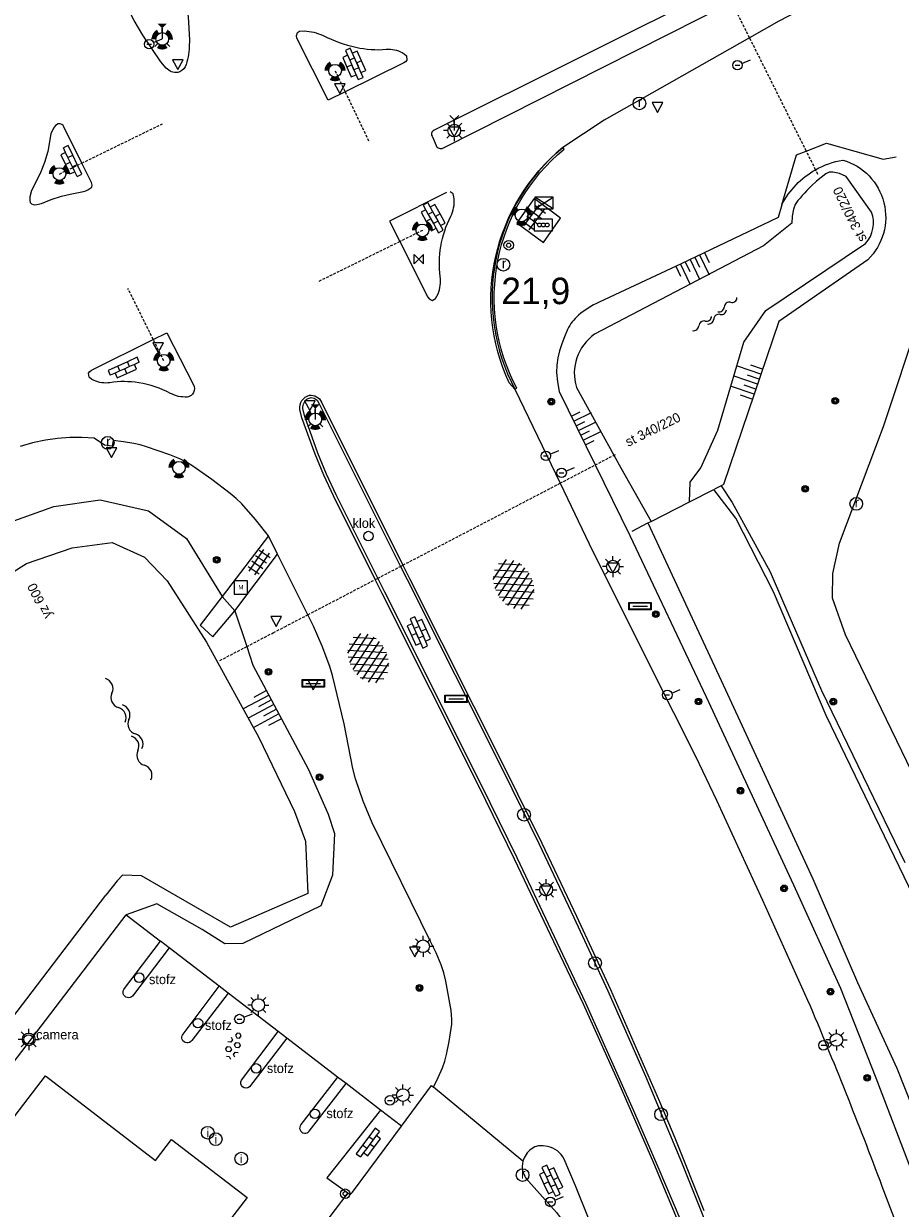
# Model space of a CAD drawing. Header units: metres. Extents: x 121538 to 126242, y 445257 to 454505.
# Tile 81 of 83: x 121642 to 121724, y 454316 to 454428. Entities that reach past the tile are written whole.
import ezdxf
from ezdxf.enums import TextEntityAlignment as Align

# ---------------------------------------------------------------- set-up
doc = ezdxf.new("R2010")
doc.units = ezdxf.units.M
doc.linetypes.add('STIPPELFIJN', pattern=[0.375, 0.25, -0.125])
for name, color, linetype in [('B01_T', 8, 'Continuous'), ('BOUWT04', 8, 'Continuous'), ('SYMBD01', 8, 'Continuous'), ('SYMBD02', 8, 'Continuous'), ('SYMBD03', 8, 'Continuous'), ('SYMBD04', 8, 'Continuous'), ('SYMBD05', 8, 'Continuous'), ('TEK-D20', 7, 'Continuous'), ('TER-T09', 8, 'Continuous'), ('TOPOT06', 8, 'WALB'), ('TOPOT11', 8, 'STIPPELFIJN'), ('TOPOT14', 8, 'Continuous'), ('TOPOT20', 8, 'Continuous'), ('TOPOT21', 8, 'Continuous'), ('TOPOT22', 8, 'Continuous'), ('TOPOT23', 8, 'Continuous'), ('TOPOT26', 8, 'Continuous'), ('TOPOT28', 8, 'Continuous'), ('TOPOT29', 8, 'Continuous'), ('TOPOT30', 8, 'Continuous'), ('TOPOT51', 8, 'Continuous'), ('TOPOT53', 8, 'STIPPELFIJN'), ('TOPOT57', 8, 'Continuous'), ('WAT-T00', 8, 'Continuous'), ('WEG-T01', 8, 'Continuous'), ('WEG-T20', 8, 'Continuous'), ('WEG-T21', 8, 'Continuous')]:
    doc.layers.add(name, color=color, linetype=linetype)
doc.styles.add('ISO', font='provutr.shx')
doc.styles.add('rtw_iso', font='iso-rtw.shx')
doc.linetypes.add('WALB', pattern='A,0.5,[155,BLOK.SHX,S=0.25,R=0,X=0,Y=0],0.5', length=1)

# ---------------------------------------------------------------- blocks, each defined once
blk = doc.blocks.new('beton-m')
for p, q in [((-0.2273319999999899, 1.443749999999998), (-0.4546632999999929, 1.312500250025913)), ((-0.4546632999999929, 1.312500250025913), (-0.4546632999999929, 1.049999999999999)), ((0, 1.3125), (-0.2273319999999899, 1.443749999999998)), ((0, 1.049999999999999), (0, 1.3125)), ((-0.681995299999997, 0.65625), (-0.4546632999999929, 0.5249999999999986)), ((-0.4546632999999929, 0.2624999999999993), (-0.6819945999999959, 0.1312499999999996)), ((-0.4546632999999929, 1.049999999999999), (-0.2273319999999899, 0.9187499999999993)), ((-0.4546632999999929, 0.5249999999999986), (-0.4546632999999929, 0.2624999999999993)), ((-0.2273319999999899, 0.9187499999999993), (0, 1.049999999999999)), ((0, 0.5249999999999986), (0.227331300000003, 0.65625)), ((0, 0.2624999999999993), (0, 0.5249999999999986)), ((0.2273320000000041, 0.1312499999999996), (0, 0.2624999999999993)), ((0.227331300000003, 0.65625), (0.4546633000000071, 0.5249999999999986)), ((0.4546633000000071, 0.2624999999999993), (0.2273320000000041, 0.1312499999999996)), ((0.4546633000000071, 0.5249999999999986), (0.4546633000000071, 0.2624999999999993)), ((-0.4546632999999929, -0.2624999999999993), (-0.2273319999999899, -0.1312499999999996)), ((-0.4546632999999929, -0.5249999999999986), (-0.4546632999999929, -0.2624999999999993)), ((-0.2273319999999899, -0.65625), (-0.4546632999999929, -0.5249999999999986)), ((-0.2273319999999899, -0.1312499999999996), (0, -0.2624999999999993)), ((0, -0.5249999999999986), (-0.2273319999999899, -0.65625)), ((0, -0.2624999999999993), (0, -0.5249999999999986)), ((0, -1.050000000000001), (0.2273320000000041, -0.9187499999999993)), ((0.2273320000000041, -0.9187499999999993), (0.4546633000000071, -1.050000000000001)), ((0.4546633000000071, -0.2624999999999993), (0.681995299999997, -0.1312499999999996)), ((0.4546633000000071, -0.5249999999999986), (0.4546633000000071, -0.2624999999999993)), ((0.681995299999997, -0.65625), (0.4546633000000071, -0.5249999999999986))]:
    blk.add_line(p, q)
blk = doc.blocks.new('talud')
for p, q in [((6.661338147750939e-16, 0.75), (0.5000000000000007, 0.7499999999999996)), ((4.440892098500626e-16, 0.5), (1, 0.4999999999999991)), ((2.220446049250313e-16, 0.25), (0.5000000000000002, 0.2499999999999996)), ((0, 0), (1, -8.881784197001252e-16)), ((-2.220446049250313e-16, -0.25), (0.4999999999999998, -0.2500000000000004)), ((-4.440892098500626e-16, -0.5), (0.9999999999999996, -0.5000000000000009)), ((-6.661338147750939e-16, -0.75), (0.4999999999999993, -0.7500000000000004))]:
    blk.add_line(p, q)
blk = doc.blocks.new('tegels-m')
for p, q in [((-0.3125, -1.230807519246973), (-0.3125, 1.25)), ((0.3125, -1.230807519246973), (0.3125, 1.25)), ((0.625, 0.9375), (-0.625, 0.9375)), ((0.625, 0.3125), (-0.625, 0.3125)), ((0.625, -0.3125), (-0.625, -0.3125)), ((0.625, -0.9375), (-0.625, -0.9375))]:
    blk.add_line(p, q)
blk = doc.blocks.new('water-l')
at = {"linetype": 'Continuous'}
for centre, start, end in [((-0.4655673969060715, 2.222705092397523), 309.7446390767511, 50.25536092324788), ((0.1580823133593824, 1.472705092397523), 129.7446390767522, 230.255360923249), ((-0.1359410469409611, 0.7500000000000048), 309.7446390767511, 50.25536092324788), ((-0.4655673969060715, 0.7227050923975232), 309.7446390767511, 50.25536092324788), ((0.4877086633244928, 4.773959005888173e-15), 129.7446390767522, 230.255360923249), ((-0.4655673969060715, -0.7583446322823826), 309.7446390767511, 50.25536092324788), ((-0.1359410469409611, -0.7499999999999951), 309.7446390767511, 50.25536092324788), ((0.1580823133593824, -1.508344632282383), 129.7446390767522, 230.255360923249), ((-0.4655673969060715, -2.258344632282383), 309.7446390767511, 50.25536092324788)]:
    blk.add_arc(centre, 0.4877086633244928, start, end, dxfattribs=at)
blk = doc.blocks.new('asfalt-xl')
at = {"linetype": 'Continuous'}
for p, q in [((0.4129806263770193, 2.410007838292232), (-1.51377442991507, 1.288328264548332)), ((0.4129806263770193, 2.410007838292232), (-1.51377442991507, 1.288328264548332)), ((1.520261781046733, 1.290145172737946), (-0.4262594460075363, 2.404646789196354)), ((1.520261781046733, 1.290145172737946), (-0.4262594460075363, 2.404646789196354)), ((1.395544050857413, 1.535624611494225), (-1.752273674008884, -0.2969070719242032)), ((1.395544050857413, 1.535624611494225), (-1.752273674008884, -0.2969070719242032)), ((1.009462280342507, 2.034059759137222), (-1.739499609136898, 0.433724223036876)), ((1.009462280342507, 2.034059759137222), (-1.739499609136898, 0.433724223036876)), ((1.766768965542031, -0.2913869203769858), (-1.397833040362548, 1.520540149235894)), ((1.766768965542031, -0.2913869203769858), (-1.397833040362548, 1.520540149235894)), ((1.749758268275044, 0.4385486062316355), (-1.017087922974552, 2.022736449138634)), ((1.749758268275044, 0.4385486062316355), (-1.017087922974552, 2.022736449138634)), ((1.406557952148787, -1.525536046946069), (-1.754752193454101, 0.2845067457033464)), ((1.406557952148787, -1.525536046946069), (-1.754752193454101, 0.2845067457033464)), ((1.648679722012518, -0.9439696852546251), (-1.63821030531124, 0.9379753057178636)), ((1.648679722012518, -0.9439696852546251), (-1.63821030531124, 0.9379753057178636)), ((1.641686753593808, 0.9557237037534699), (-1.630249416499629, -0.9490653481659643)), ((1.641686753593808, 0.9557237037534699), (-1.630249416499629, -0.9490653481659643)), ((1.764573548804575, 0.3040682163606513), (-1.385078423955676, -1.529532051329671)), ((1.764573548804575, 0.3040682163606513), (-1.385078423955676, -1.529532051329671)), ((1.023688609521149, -2.026515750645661), (-1.735665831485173, -0.4466178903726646)), ((1.023688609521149, -2.026515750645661), (-1.735665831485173, -0.4466178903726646)), ((1.752955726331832, -0.4258912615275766), (-1.000181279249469, -2.028655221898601)), ((1.752955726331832, -0.4258912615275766), (-1.000181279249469, -2.028655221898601)), ((0.4088998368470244, -2.412705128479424), (-1.490776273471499, -1.325024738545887)), ((0.4088998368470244, -2.412705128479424), (-1.490776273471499, -1.325024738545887)), ((1.529626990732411, -1.279099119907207), (-0.4059773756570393, -2.405929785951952)), ((1.529626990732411, -1.279099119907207), (-0.4059773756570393, -2.405929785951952))]:
    blk.add_line(p, q, dxfattribs=at)
blk = doc.blocks.new('water-xl')
at = {"linetype": 'Continuous'}
for centre, start, end in [((-0.7115002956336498, 4.42320270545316), 309.7446390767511, 50.25536092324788), ((0.535799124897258, 2.92320270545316), 129.7446390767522, 230.255360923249), ((-0.271882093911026, 1.500000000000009), 309.7446390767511, 50.25536092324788), ((-0.7115002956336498, 1.423202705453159), 309.7446390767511, 50.25536092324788), ((0.9754173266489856, 9.534040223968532e-15), 129.7446390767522, 230.255360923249), ((-0.7115002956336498, -1.538896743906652), 309.7446390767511, 50.25536092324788), ((-0.271882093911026, -1.49999999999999), 309.7446390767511, 50.25536092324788), ((0.535799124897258, -3.038896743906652), 129.7446390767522, 230.255360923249), ((-0.7115002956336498, -4.538896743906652), 309.7446390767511, 50.25536092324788)]:
    blk.add_arc(centre, 0.9754173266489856, start, end, dxfattribs=at)
blk = doc.blocks.new('paal')
for radius in [0.4499999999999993, 0.2]:
    blk.add_circle((0, 0), radius)
blk = doc.blocks.new('schk-vri')
for p, q in [((0.8614258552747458, 0.5569929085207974), (-0.8614258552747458, 0.5569929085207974)), ((-0.8614258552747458, 0.5569929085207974), (-0.8614258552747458, -0.5569929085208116)), ((0.8614258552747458, -0.5569929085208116), (0.8614258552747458, 0.5569929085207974)), ((-0.8614258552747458, -0.5569929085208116), (0.8614258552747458, -0.5569929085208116))]:
    blk.add_line(p, q)
for centre in [(-0.3599895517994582, 0.002742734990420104), (0, 0), (0.359993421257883, -0.002176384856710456)]:
    blk.add_circle(centre, 0.18)
blk = doc.blocks.new('lichtmast')
for p, q in [((-0.5998500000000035, 0), (-0.9997499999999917, 0)), ((-0.7069300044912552, 0.7069300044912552), (-0.4241580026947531, 0.4241580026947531)), ((0, 0.5998500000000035), (0, 0.9997499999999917)), ((0.4241580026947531, 0.4241580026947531), (0.7069300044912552, 0.7069300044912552)), ((0.5998500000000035, 0), (0.9997499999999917, 0)), ((-0.4241580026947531, -0.4241580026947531), (-0.7069300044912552, -0.7069300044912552)), ((0, -0.5998500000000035), (0, -0.9997499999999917)), ((0.4241580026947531, -0.4241580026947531), (0.7069300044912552, -0.7069300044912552))]:
    blk.add_line(p, q)
blk.add_circle((0, 0), 0.5998499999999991)
blk = doc.blocks.new('kilometerpaal')
for p, q in [((-0.4419417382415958, 0.4419417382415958), (0.4419417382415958, -0.4419417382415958)), ((-0.4419417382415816, -0.4419417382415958), (-0.4419417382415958, 0.4419417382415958)), ((0.4419417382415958, 0.4419417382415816), (-0.4419417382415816, -0.4419417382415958)), ((0.4419417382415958, -0.4419417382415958), (0.4419417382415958, 0.4419417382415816))]:
    blk.add_line(p, q)
at = {"style": 'rtw_iso'}
blk.add_attdef('KILOMETERPAAL', (0.5914120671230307, 0.8682056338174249), '', height=2.5, dxfattribs=at)
blk = doc.blocks.new('schk')
for p, q in [((-0.8614258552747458, -0.5569929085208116), (0.8614258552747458, 0.5569929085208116)), ((0.8614258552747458, 0.5569929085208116), (-0.8614258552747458, 0.5569929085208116)), ((-0.8614258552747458, 0.5569929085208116), (-0.8614258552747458, -0.5569929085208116)), ((0.8614258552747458, -0.5569929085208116), (-0.8614258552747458, 0.5569929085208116)), ((0.8614258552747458, -0.5569929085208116), (0.8614258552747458, 0.5569929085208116)), ((-0.8614258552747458, -0.5569929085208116), (0.8614258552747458, -0.5569929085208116))]:
    blk.add_line(p, q)
blk = doc.blocks.new('BOOM')
for radius in [0.315, 0.225, 0.135]:
    blk.add_circle((0, 0), radius)
blk = doc.blocks.new('verkeersbord')
for p, q in [((0.5024674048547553, 0.3224406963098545), (-0.5036675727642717, 0.3224406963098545)), ((-0.5036675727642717, 0.3224406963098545), (-0.0006000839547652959, -0.5998496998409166)), ((-0.0006000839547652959, -0.5998496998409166), (0.5024674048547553, 0.3224406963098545))]:
    blk.add_line(p, q)
blk = doc.blocks.new('verkeerslicht')
h = blk.add_hatch(color=256)
edge = h.paths.add_edge_path()
edge.add_line((-0.4998750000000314, 0.8658088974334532), (-0.2999250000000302, 0.5194853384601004))
edge.add_arc((-2.842170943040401e-14, 0), 0.5998499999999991, 119.9999999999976, 180)
edge.add_line((-0.599850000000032, 0), (-0.9997500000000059, 0))
edge.add_arc((-5.684341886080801e-14, 0), 0.999749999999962, 119.99999999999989, 180, ccw=False)
h = blk.add_hatch(color=256)
edge = h.paths.add_edge_path()
edge.add_line((0.9997499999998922, 0), (0.5998499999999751, 0))
edge.add_arc((-2.842170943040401e-14, 0), 0.5998499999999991, 0, 60.00000000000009)
edge.add_line((0.2999249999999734, 0.5194853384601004), (0.4998749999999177, 0.8658088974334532))
edge.add_arc((-5.684341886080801e-14, 0), 0.999749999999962, 0, 60.000000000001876, ccw=False)
h = blk.add_hatch(color=256)
edge = h.paths.add_edge_path()
edge.add_line((-0.4998750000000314, -0.8658088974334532), (-0.2999250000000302, -0.5194853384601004))
edge.add_arc((-2.842170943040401e-14, 0), 0.5998499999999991, 240.0000000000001, 299.9999999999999)
edge.add_line((0.2999249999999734, -0.5194853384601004), (0.4998749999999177, -0.8658088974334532))
edge.add_arc((-5.684341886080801e-14, 0), 0.999749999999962, 239.9999999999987, 299.999999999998, ccw=False)
blk.add_circle((0, 0), 0.599850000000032)
blk = doc.blocks.new('wegwijzer-verl')
blk.add_hatch(color=256).paths.add_polyline_path([(-0.4241580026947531, 1.423908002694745), (0.4241580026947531, 1.423908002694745), (-2.842170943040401e-14, 0.9997499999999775)])
blk.add_line((-2.842170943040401e-14, 0.9997499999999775), (0, 0))
blk = doc.blocks.new('wegwijzer')
for q in [(-0.4241580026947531, 1.423908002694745), (0.4241580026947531, 1.423908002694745), (0, 0)]:
    blk.add_line((-2.842170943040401e-14, 0.9997499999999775), q)
blk = doc.blocks.new('inspectieput')
blk.add_circle((0, 0), 0.5998500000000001)
at = {"style": 'ISO'}
blk.add_text('i', height=0.7998000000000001, dxfattribs=at).set_placement((0, 0), align=Align.MIDDLE)
blk = doc.blocks.new('kolk')
blk.add_circle((0, 0), 0.5998500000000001)
at = {"style": 'ISO'}
blk.add_text('r', height=0.9331, dxfattribs=at).set_placement((0.06345707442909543, -0.3309814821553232), align=Align.CENTER)
blk = doc.blocks.new('aanduidingsbord')
for p, q in [((-0.8105710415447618, -0.3330878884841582), (0, 0)), ((-1.446056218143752, -0.5041281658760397), (-1.007540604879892, -0.5041281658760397))]:
    blk.add_line(p, q)
blk.add_circle((-1.226798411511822, -0.5041281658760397), 0.45)
blk = doc.blocks.new('klok')
blk.add_circle((0, 0), 0.45)
at = {"style": 'ISO'}
blk.add_attdef('KLOK', (0.700000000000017, 0), '', height=0.9, dxfattribs=at)
blk = doc.blocks.new('stofzuiger')
blk.add_circle((0, 0), 0.45)
at = {"style": 'ISO'}
blk.add_attdef('STOFZUIGER', (0.700000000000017, 0), '', height=0.9, dxfattribs=at)
blk = doc.blocks.new('camera')
blk.add_circle((0, 0), 0.45)
at = {"style": 'ISO'}
blk.add_attdef('CAMERA', (0.699888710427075, 0.004716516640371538), '', height=0.9, dxfattribs=at)
blk = doc.blocks.new('plaatsnaam')
blk.add_line((-0.6941927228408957, 0), (0.6941927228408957, 0))
for points in [[(-1.04555140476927, 0.3485171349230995), (1.045551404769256, 0.3485171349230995), (1.045551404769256, -0.3485171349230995), (-1.04555140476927, -0.3485171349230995)], [(-0.9917038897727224, 0.2946696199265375), (0.9917038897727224, 0.2946696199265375), (0.9917038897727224, -0.2946696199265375), (-0.9917038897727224, -0.2946696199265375)]]:
    blk.add_lwpolyline(points, close=True)
blk = doc.blocks.new('monument')
blk.add_lwpolyline([(-0.6361574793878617, -0.6361574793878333), (0.6361574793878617, -0.6361574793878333), (0.6361574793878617, 0.6361574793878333), (-0.6361574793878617, 0.6361574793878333)], close=True)
at = {"style": 'ISO'}
blk.add_text('M', height=0.4, dxfattribs=at).set_placement((0.001695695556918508, -0.1830924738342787), align=Align.CENTER)
blk = doc.blocks.new('klinkers-m')
for p, q in [((0, 1.500000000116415), (-0.5, 1.500000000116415)), ((-0.5, 1.500000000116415), (-0.4999999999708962, 0.5000000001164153)), ((0, 1.500000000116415), (2.91038304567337e-11, 1)), ((-0.4999999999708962, 0.5000000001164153), (-0.4999999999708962, -0.4999999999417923)), ((0, 0.5000000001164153), (-0.4999999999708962, 0.5000000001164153)), ((0.5000000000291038, 1), (2.91038304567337e-11, 1)), ((2.91038304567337e-11, 1), (0, 0.5000000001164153)), ((0, 0.5000000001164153), (0, 0)), ((0.5, 0), (0, 0)), ((0, 0), (2.91038304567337e-11, -0.4999999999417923)), ((0.5, 5.820766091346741e-11), (0.5000000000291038, 1)), ((0.4999999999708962, -0.9999999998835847), (0.5, 5.820766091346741e-11)), ((-0.4999999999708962, -0.4999999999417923), (-0.5, -1.499999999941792)), ((2.91038304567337e-11, -0.4999999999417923), (-0.4999999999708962, -0.4999999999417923)), ((2.91038304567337e-11, -0.4999999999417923), (2.91038304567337e-11, -0.9999999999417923)), ((2.91038304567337e-11, -0.9999999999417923), (0.5000000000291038, -0.9999999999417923)), ((2.91038304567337e-11, -0.9999999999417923), (2.91038304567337e-11, -1.499999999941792)), ((-0.5, -1.499999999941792), (2.91038304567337e-11, -1.499999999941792))]:
    blk.add_line(p, q)
blk = doc.blocks.new('klinkers-l')
at = {"linetype": 'Continuous'}
for p, q in [((0.2499999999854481, 1.499999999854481), (-0.2500000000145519, 1.499999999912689)), ((-0.2500000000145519, 1.499999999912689), (-0.2500000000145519, 0.5000000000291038)), ((0.2499999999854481, 0.4999999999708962), (0.2499999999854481, 1.499999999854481)), ((-0.2500000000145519, 0.9999999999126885), (-0.7500000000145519, 0.9999999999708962)), ((-0.7500000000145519, 0.9999999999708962), (-0.7500000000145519, 2.91038304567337e-11)), ((-0.2499999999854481, -2.91038304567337e-11), (-0.7500000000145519, 2.91038304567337e-11)), ((-0.7500000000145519, 2.91038304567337e-11), (-0.7500000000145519, -1.000000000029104)), ((0.2499999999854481, 0.4999999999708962), (-0.2500000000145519, 0.4999999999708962)), ((-0.2500000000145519, 0.4999999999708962), (-0.2499999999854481, -0.4999999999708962)), ((0.7500000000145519, 0.9999999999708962), (0.2499999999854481, 0.9999999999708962)), ((0.2500000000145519, -0.4999999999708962), (0.2499999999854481, 0.4999999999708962)), ((0.7499999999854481, -2.91038304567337e-11), (0.7500000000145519, 0.9999999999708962)), ((-0.7500000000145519, -1.000000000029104), (-0.2499999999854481, -1.000000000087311)), ((-0.2499999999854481, -0.5000000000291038), (-0.2499999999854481, -2.91038304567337e-11)), ((0.2500000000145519, -0.5000000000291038), (-0.2499999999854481, -0.5000000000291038)), ((-0.2499999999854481, -0.5000000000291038), (-0.2500000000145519, -1.499999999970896)), ((0.7499999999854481, -2.91038304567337e-11), (0.2499999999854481, -2.91038304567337e-11)), ((0.2499999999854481, -2.91038304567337e-11), (0.2500000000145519, -0.5000000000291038)), ((0.2499999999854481, -1.499999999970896), (0.2500000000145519, -0.5000000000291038)), ((0.2500000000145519, -1.000000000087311), (0.7499999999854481, -1.000000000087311)), ((0.7499999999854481, -1.000000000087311), (0.7499999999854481, -2.91038304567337e-11)), ((-0.2500000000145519, -1.499999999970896), (0.2499999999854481, -1.499999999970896))]:
    blk.add_line(p, q, dxfattribs=at)

msp = doc.modelspace()

# ---------------------------------------------------------------- linework, layer by layer
at = {"layer": 'B01_T'}
msp.add_lwpolyline([(121662.748, 454317.017), (121654.044, 454305.699), (121653.236, 454306.318), (121649.47, 454301.403), (121643.147, 454306.26), (121644.057, 454307.443), (121633.682, 454315.41), (121643.726, 454328.492), (121654.098, 454320.524), (121655.618, 454322.501), (121662.748, 454317.017)], dxfattribs=at)
at = {"layer": 'BOUWT04'}
for points in [[(121707.7000636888, 454384.2891536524), (121707.4718995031, 454384.1732176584)], [(121704.4924395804, 454382.6592787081), (121706.7991549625, 454383.8313791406)], [(121707.4718995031, 454384.1732176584), (121706.8524713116, 454383.8584705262)], [(121700.8644452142, 454380.8158030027), (121704.4924395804, 454382.6592787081)], [(121699.07, 454379.904), (121700.5596343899, 454380.6609209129)], [(121700.5596343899, 454380.6609209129), (121700.8644452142, 454380.8158030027)]]:
    msp.add_lwpolyline(points, dxfattribs=at)
at = {"layer": 'TER-T09'}
for points in [[(121713.1953022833, 454410.6796895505), (121714.598, 454415.398), (121715.5134918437, 454415.7560244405), (121717.421, 454416.502), (121722.778, 454414.978), (121723.987, 454415.21)], [(121707.4718995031, 454384.1732176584), (121708.524, 454382.607), (121712.099, 454376.05), (121713.362, 454373.121), (121716.947, 454364.864), (121724.821, 454348.643)], [(121628.526, 454375.142), (121638.871, 454380.191), (121639.4879272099, 454380.4135540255), (121644.501, 454382.222), (121648.889, 454382.836), (121653.448, 454381.802), (121657.031, 454379.202), (121660.398, 454373.722)], [(121660.398, 454373.722), (121661.568, 454372.369)], [(121661.568, 454372.369), (121662.7038853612, 454369.0022173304), (121663.291, 454367.262), (121668.54, 454357.392), (121670.404, 454353.189), (121671.003, 454351.374), (121670.796, 454347.444), (121669.705, 454344.526), (121662.345, 454340.983), (121660.645, 454340.96), (121658.494, 454342.303), (121654.237, 454344.737), (121651.336, 454343.678)]]:
    msp.add_lwpolyline(points, dxfattribs=at)
for points in [[(121713.1953022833, 454410.6796895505, -0.1463255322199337), (121716.3965603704, 454413.9938820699, -0.08543795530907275), (121718.967, 454414.908, -0.5733529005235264), (121721.315, 454405.499), (121712.928, 454399.657), (121707.7000636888, 454384.2891536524)], [(121713.1953022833, 454410.6796895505), (121712.844, 454409.498), (121703.691, 454405.111), (121695.966, 454401.481, 0.07705153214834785), (121694.0096173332, 454400.259514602, 0.1057659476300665), (121692.99, 454398.913), (121692.6962337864, 454398.2384745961), (121692.4387765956, 454397.5492729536), (121692.2345341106, 454396.8944313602), (121692.068, 454396.229), (121691.9630253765, 454395.5492403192), (121691.9449332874, 454394.8616608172), (121692.0218135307, 454393.9655125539), (121692.185, 454393.081), (121695.5928096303, 454386.1387115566), (121698.857, 454379.489), (121706.052, 454364.257), (121714.307, 454346.526), (121718.744, 454336.784), (121722.084, 454328.327), (121725.576, 454319.187)]]:
    msp.add_lwpolyline(points, format="xyb", dxfattribs=at)
at = {"layer": 'TOPOT06', "flags": 128}
msp.add_lwpolyline([(121628.8167854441, 454307.3430146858), (121627.578, 454311.409), (121627.805, 454314.922), (121628.612, 454318.312), (121649.402, 454345.545)], dxfattribs=at)
at = {"layer": 'TOPOT11'}
for points in [[(121710.1616071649, 454426.4355838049), (121708.4721878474, 454429.8067801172)], [(121715.5134918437, 454415.7560244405), (121710.1616071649, 454426.4355838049)], [(121716.3965603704, 454413.9938820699), (121715.5134918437, 454415.7560244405)], [(121716.617, 454413.554), (121716.3965603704, 454413.9938820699)], [(121695.5928096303, 454386.1387115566), (121697.3483601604, 454387.053426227)], [(121692.281754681, 454384.4135145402), (121695.5928096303, 454386.1387115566)], [(121677.4455659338, 454376.6832445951), (121692.281754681, 454384.4135145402)], [(121675.068678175, 454375.4447874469), (121677.211611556, 454376.5613446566)], [(121677.211611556, 454376.5613446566), (121677.4455659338, 454376.6832445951)], [(121674.8333062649, 454375.3221489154), (121675.068678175, 454375.4447874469)], [(121668.4723255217, 454372.0078140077), (121674.8333062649, 454375.3221489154)], [(121662.7038853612, 454369.0022173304), (121665.2126134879, 454370.3093687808), (121666.2934122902, 454370.872509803), (121668.4723255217, 454372.0078140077)], [(121660.172, 454367.683), (121662.7038853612, 454369.0022173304)]]:
    msp.add_lwpolyline(points, dxfattribs=at)
at = {"layer": 'TOPOT11', "flags": 128}
msp.add_lwpolyline([(121697.3483601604, 454387.053426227), (121697.503, 454387.134)], dxfattribs=at)
at = {"layer": 'TOPOT53'}
for p, q in [((121671.042, 454423.333), (121671.9933725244, 454421.3484894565)), ((121671.9933725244, 454421.3484894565), (121674.265, 454416.61)), ((121647.1516233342, 454414.6193218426), (121654.756, 454418.325)), ((121645.025, 454413.583), (121647.1516233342, 454414.6193218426)), ((121679.29, 454408.262), (121677.1473973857, 454407.20785515)), ((121677.1473973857, 454407.20785515), (121669.424, 454403.408)), ((121653.8815771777, 454397.9754572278), (121651.494, 454402.8)), ((121654.878, 454395.962), (121653.8815771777, 454397.9754572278))]:
    msp.add_line(p, q, dxfattribs=at)
at = {"layer": 'WAT-T00'}
msp.add_lwpolyline([(121704.4924395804, 454382.6592787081), (121704.553, 454384.522), (121705.554, 454385.879), (121707.18, 454389.411), (121709.625, 454397.716), (121711.689, 454400.71), (121721.107, 454407.03, 0.2856091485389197), (121721.661, 454409.995), (121719.262, 454413.356), (121718.6540923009, 454413.6216941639), (121718.0071177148, 454413.7685581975), (121717.6652490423, 454413.74805243), (121717.355, 454413.603), (121716.9082228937, 454413.2630939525), (121716.4784998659, 454412.9018682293), (121716.0142820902, 454412.4737655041), (121715.569, 454412.026), (121715.3486212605, 454411.7913075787), (121715.1315718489, 454411.5535327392), (121714.9210781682, 454411.3162596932), (121714.714, 454411.076), (121714.458480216, 454410.6963851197), (121714.2934644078, 454410.2695741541), (121714.1723263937, 454409.6096461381), (121714.152, 454408.939), (121711.4660146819, 454406.8145784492), (121695.535, 454398.471, 0.3304032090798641), (121693.835, 454393.459), (121697.3483601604, 454387.053426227), (121697.998, 454385.869), (121700.8644452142, 454380.8158030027)], format="xyb", dxfattribs=at)
for points in [[(121733.948, 454328.284), (121717.392, 454362.508), (121712.424, 454374.154), (121708.849, 454381.116), (121706.7991549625, 454383.8313791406)], [(121700.5596343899, 454380.6609209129), (121707.894, 454364.924), (121716.118, 454347.098), (121720.342, 454337.321), (121724.045, 454329.213), (121727.857, 454319.637)], [(121631.221, 454370.009), (121641.4154802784, 454376.5129336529), (121641.925, 454376.838), (121646.226, 454378.331), (121649.993, 454378.833), (121653.065, 454377.433), (121655.184, 454375.197), (121658.908, 454369.413), (121663.848, 454360.417), (121667.2, 454353.431), (121668.258, 454350.649), (121668.473, 454345.708), (121661.189, 454342.539), (121652.761, 454347.375), (121650.989, 454347.435), (121650.487, 454346.903), (121649.402, 454345.545)]]:
    msp.add_lwpolyline(points, dxfattribs=at)
at = {"layer": 'WEG-T01'}
for points in [[(121780.7801225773, 454469.5275997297), (121738.683, 454446.871), (121707.6906517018, 454431.3663170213), (121680.405, 454417.716, 0.5635974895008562), (121680.252, 454417.0800000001), (121680.568, 454416.285, 0.4166564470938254), (121681.2609999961, 454416.0440000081), (121708.4721878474, 454429.8067801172), (121740.293, 454445.901), (121781.5273915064, 454468.0625786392)], [(121822.001, 454153.261), (121820.843, 454155.423), (121821.064, 454155.549), (121817.995, 454161.751), (121773.278, 454250.832), (121773.058, 454250.757), (121759.35, 454278.064, -0.03892699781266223), (121754.144, 454292.311), (121749.133, 454309.441), (121748.805, 454310.369), (121748.509, 454311.482), (121747.7538163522, 454313.4097250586), (121746.916, 454315.303), (121746.712, 454315.698), (121741.293, 454325.729), (121728.395, 454351.134), (121719.209, 454370.107), (121717.991, 454373.574), (121718.013, 454375.898), (121718.646, 454378.745), (121722.784, 454389.751), (121736.35, 454430.585, -0.2094778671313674), (121742.216, 454438.084), (121785.6304488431, 454460.018532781)], [(121656.184, 454432.639), (121656.8570274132, 454430.2793078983), (121657.022, 454429.581), (121657.1843729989, 454428.4170019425), (121657.292, 454426.242), (121657.2816648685, 454425.5976732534, -0.1042492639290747), (121656.8831887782, 454423.6995393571, -0.2159579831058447), (121656.196, 454423.168, -0.2410602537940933), (121655.111, 454423.575), (121654.6004809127, 454424.1640191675), (121652.893, 454426.672), (121652.0720594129, 454428.0652344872), (121651.148, 454429.936)], [(121692.523, 454416.0800000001, 0.3563806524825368), (121688.021, 454393.284)], [(121681.563, 454411.836), (121676.182, 454409.125), (121677.1473973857, 454407.20785515), (121679.789, 454401.962), (121679.9090989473, 454401.8050312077), (121680.2155851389, 454401.6645532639), (121680.5319015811, 454401.8512067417), (121680.6586113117, 454402.0539510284), (121680.761, 454402.27, 0.1287058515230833), (121680.9721602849, 454403.9035882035, -0.07346780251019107), (121681.027, 454406.757, -0.07562051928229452), (121681.9592976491, 454409.6003351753, 0.1372353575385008), (121682.283, 454411.239), (121682.2586695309, 454411.4327187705), (121682.1823978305, 454411.7117845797), (121681.9033556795, 454411.9152638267)], [(121688.021, 454393.284), (121692.281754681, 454384.4135145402), (121695.371, 454377.982), (121702.983, 454362.769), (121705.0477172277, 454358.6510035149), (121707.039, 454354.497), (121711.371527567, 454345.0906199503), (121715.64, 454335.655, -0.009836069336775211), (121722.655, 454318.095), (121724.4284566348, 454313.3902808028), (121726.127, 454308.658), (121727.4894654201, 454304.5553083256), (121729.3113502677, 454298.5802065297), (121731.5742718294, 454290.7890020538), (121732.0486744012, 454289.0847765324)], [(121703.6696088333, 454314.1608708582), (121701.1092235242, 454320.2724286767), (121697.8520038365, 454327.7885311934), (121694.487, 454335.257), (121687.9912641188, 454348.9517136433), (121684.615, 454355.84), (121675.494, 454373.995), (121674.8333062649, 454375.3221489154), (121670.907, 454383.209), (121669.9874191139, 454385.1605884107), (121669.16, 454387.153), (121667.9154414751, 454390.5852363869), (121667.719, 454391.375, -0.3737845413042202), (121668.6201793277, 454392.7073804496, -0.3311627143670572), (121669.752, 454392.075), (121677.4455659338, 454376.6832445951), (121678.072, 454375.43), (121687.124, 454357.417), (121690.5556890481, 454350.451272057), (121693.8278069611, 454343.5561960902), (121697.04, 454336.633), (121701.651, 454326.073), (121703.0961418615, 454322.6471855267), (121705.845, 454315.791, -0.0175795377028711)], [(121650.738, 454266.38), (121649.804, 454268.376), (121630.77, 454308.256), (121630.062, 454309.962), (121629.848, 454311.379, -0.05564911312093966), (121629.934, 454313.923), (121630.206, 454315.483), (121630.774, 454316.824), (121651.336, 454343.678)], [(121655.3901874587, 454340.5672457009), (121651.93, 454336.032, -1.017160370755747), (121651.1849999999, 454336.751), (121654.5753534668, 454341.1924630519)], [(121660.945516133, 454336.3046745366), (121657.527, 454331.837, -1.068802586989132), (121656.706, 454332.448), (121660.1013184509, 454336.9524224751)], [(121666.4952841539, 454332.046370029), (121662.971, 454327.457, -0.8454127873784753), (121662.21, 454328.091), (121665.6799678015, 454332.6719574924)], [(121671.2727365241, 454328.3806587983), (121667.812, 454323.899, 1.035478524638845), (121668.61, 454323.291), (121672.0772683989, 454327.7633462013)], [(121672.248, 454317.447, 0.519477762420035), (121672.68, 454317.522), (121677.313, 454323.746)], [(121713.6003732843, 454237.4756391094, 0.2237153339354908), (121715.0925074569, 454238.0386244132, 0.2137259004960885), (121715.724, 454239.927), (121715.538173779, 454241.3824062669), (121713.959, 454250.705), (121712.8551699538, 454256.6534522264), (121711.649, 454262.582, 0.0208329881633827), (121705.608, 454285.326), (121703.7457290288, 454291.4577216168), (121702.773, 454294.358), (121699.2279717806, 454304.2607750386), (121696.182, 454312.012), (121693.7261893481, 454318.1348555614), (121692.669, 454320.638, 0.2295513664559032), (121691.1056465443, 454321.8283389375), (121690.6837358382, 454321.9089313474), (121690.2542495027, 454321.9022031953), (121689.8796706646, 454321.7940730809), (121689.5446592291, 454321.5946520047, 0.1634658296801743), (121688.7774552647, 454320.4431458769)], [(121688.7774552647, 454320.4431458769), (121688.7263449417, 454320.1987629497), (121688.7036082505, 454319.9501300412, 0.1975616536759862), (121689.283, 454318.562), (121691.945, 454315.595, -0.08309641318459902), (121694.268, 454311.266), (121701.834, 454287.406), (121705.978, 454274.181), (121709.447, 454263.194, -0.04592204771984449), (121709.985038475, 454259.9921569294), (121709.949, 454259.347), (121708.875, 454250.425), (121708.818650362, 454249.5527451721), (121708.8553090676, 454248.6794411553), (121709.060768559, 454247.0157590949), (121709.2957496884, 454245.6620320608), (121709.6088300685, 454244.3242078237), (121710.064025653, 454242.696993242), (121710.604544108, 454241.0960965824, 0.06468636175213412), (121712.06, 454238.378, 0.1481183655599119), (121713.1207112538, 454237.5782930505), (121713.3571642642, 454237.5111819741), (121713.6003732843, 454237.4756391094)], [(121672.248, 454317.447), (121668.5554528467, 454312.6145926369), (121668.176, 454312.854), (121657.283, 454290.989, 0.2495528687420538), (121657.095, 454289.193), (121665.871, 454261.515, 0.8941226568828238), (121672.865, 454262.916), (121672.6457517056, 454264.0905017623)]]:
    msp.add_lwpolyline(points, format="xyb", dxfattribs=at)
for points in [[(121783.1734020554, 454464.8355741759), (121741.59, 454442.51), (121715.646, 454429.416), (121712.919, 454427.996), (121710.1616071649, 454426.4355838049), (121696.425, 454418.662), (121692.523, 454416.0800000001)], [(121664.768, 454379.447), (121663.5353540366, 454380.980491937), (121662.2397201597, 454382.461149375), (121661.7161774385, 454382.9803110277), (121661.152, 454383.455), (121659.4019656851, 454384.7692333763), (121657.6146075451, 454386.0322378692), (121657.0168144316, 454386.4033221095), (121656.388, 454386.719), (121655.9184082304, 454386.9184199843), (121655.4417483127, 454387.1002992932), (121654.346434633, 454387.4850934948), (121653.245, 454387.852), (121652.6543135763, 454388.0232989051), (121652.0541064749, 454388.1574823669), (121651.0744194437, 454388.3251725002), (121650.089, 454388.455), (121649.992, 454387.918), (121649.275, 454388.019), (121648.301, 454388.659), (121647.1506257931, 454388.7296156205), (121645.9981020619, 454388.7235798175), (121644.8485305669, 454388.640919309), (121643.707, 454388.482), (121642.5028128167, 454388.2289561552), (121641.3196265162, 454387.8910683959)], [(121664.768, 454379.447), (121660.398, 454373.722)], [(121665.6228687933, 454377.7302156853), (121664.768, 454379.447)], [(121661.568, 454372.369), (121665.6228687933, 454377.7302156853)], [(121680.3187246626, 454327.4302394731), (121680.7809421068, 454328.3307374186), (121681.1891172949, 454329.2569849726), (121681.4069855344, 454329.8728693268), (121681.568, 454330.506), (121681.8022738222, 454331.7259547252), (121682.0027360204, 454332.9519191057), (121682.0505199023, 454333.3882587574), (121682.064, 454333.827), (121682.0447681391, 454334.2469895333), (121681.9942930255, 454334.6643782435), (121681.7575497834, 454336.0539897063), (121681.49, 454337.438), (121681.2965190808, 454338.2194616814), (121681.0402268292, 454338.9826336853), (121680.5794691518, 454340.0981064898), (121680.059, 454341.187), (121674.541, 454352.366), (121673.6857214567, 454354.4145521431), (121672.9603235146, 454356.5126143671), (121672.731, 454357.484), (121671.915, 454361.726), (121670.797, 454366.285), (121670.5593324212, 454367.1225877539), (121669.8330776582, 454369.0401807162), (121669.014, 454370.92), (121668.4723255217, 454372.0078140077), (121665.6228687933, 454377.7302156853)], [(121660.398, 454373.722), (121658.297, 454371.033), (121659.522, 454369.905), (121661.568, 454372.369)], [(121651.336, 454343.678), (121654.5753534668, 454341.1924630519)], [(121655.3901874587, 454340.5672457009), (121654.5753534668, 454341.1924630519)], [(121660.1013184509, 454336.9524224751), (121655.3901874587, 454340.5672457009)], [(121660.945516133, 454336.3046745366), (121660.1013184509, 454336.9524224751)], [(121665.6799678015, 454332.6719574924), (121660.945516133, 454336.3046745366)], [(121666.4952841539, 454332.046370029), (121665.6799678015, 454332.6719574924)], [(121671.2727365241, 454328.3806587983), (121666.4952841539, 454332.046370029)], [(121672.0772683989, 454327.7633462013), (121671.2727365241, 454328.3806587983)], [(121675.3286611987, 454325.2685715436), (121672.0772683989, 454327.7633462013)], [(121677.313, 454323.746), (121680.135, 454327.582), (121680.3187246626, 454327.4302394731)], [(121688.7774552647, 454320.4431458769), (121680.3187246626, 454327.4302394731)], [(121675.3286611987, 454325.2685715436), (121670.269, 454318.87), (121672.248, 454317.447)], [(121677.313, 454323.746), (121675.3286611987, 454325.2685715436)]]:
    msp.add_lwpolyline(points, dxfattribs=at)
for points in [[(121668.137, 454427.085, -0.106687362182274), (121669.9138080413, 454426.6418564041, 0.05896336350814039), (121673.014, 454425.548, 0.07672874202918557), (121675.8721745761, 454425.3526246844, -0.1441851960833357), (121677.388, 454425.043), (121677.5522271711, 454424.9418616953), (121677.7768179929, 454424.7348806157), (121677.8185347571, 454424.3366700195), (121677.7039243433, 454424.1818490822), (121677.545, 454424.073), (121671.9933725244, 454421.3484894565), (121670.403, 454420.568), (121667.435, 454426.411), (121667.3908235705, 454426.6100058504), (121667.4863000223, 454426.9438865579), (121667.6969015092, 454427.0563990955)], [(121644.925, 454418.311), (121644.6616285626, 454418.1521527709), (121644.472, 454417.91), (121644.2285184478, 454417.3711476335), (121643.9247932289, 454415.7225506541), (121643.626, 454414.679), (121643.1974444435, 454413.6200258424), (121642.4032356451, 454412.0466376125), (121642.244, 454411.447), (121642.2247560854, 454411.0715608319), (121642.281, 454410.893, 0.3043837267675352), (121642.892, 454410.71), (121643.3270276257, 454410.8078875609), (121644.261353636, 454411.181246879), (121645.218, 454411.493), (121646.0463464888, 454411.6950060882), (121647.3028184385, 454411.9339134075, 0.1643048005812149), (121648.08, 454412.362), (121648.131651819, 454412.5365178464), (121648.059, 454412.792), (121647.1516233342, 454414.6193218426), (121645.46, 454418.026, 0.3680695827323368)], [(121655.152, 454398.607), (121657.678311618, 454393.7008060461, -0.5257527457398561), (121657.0982579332, 454392.5477908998, -0.1380033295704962), (121655.5116846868, 454392.894233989, 0.083640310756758), (121652.533, 454393.893, 0.07774721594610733), (121649.7780566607, 454393.8969919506, -0.1458480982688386), (121648.301, 454394.099), (121648.1022031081, 454394.2048776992), (121647.8376005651, 454394.419414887), (121647.7893322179, 454394.8096868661), (121647.8994506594, 454394.9651829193), (121648.053, 454395.078), (121653.8815771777, 454397.9754572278)]]:
    msp.add_lwpolyline(points, format="xyb", close=True, dxfattribs=at)
msp.add_lwpolyline([(121689.827, 454411.277), (121688.201, 454408.976), (121690.699, 454407.126), (121692.322, 454409.434)], close=True, dxfattribs=at)
at = {"layer": 'WEG-T20'}
msp.add_lwpolyline([(121688.021, 454393.284), (121687.4610000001, 454393.8780000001, -0.3406579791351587), (121692.523, 454416.0800000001)], format="xyb", dxfattribs=at)
at = {"layer": 'WEG-T21'}
for points in [[(121688.021, 454393.284), (121688.1968825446, 454393.3792120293, -0.3563088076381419), (121692.6479369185, 454415.9238245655), (121692.523, 454416.0800000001)], [(121726.997, 454238.281), (121721.939, 454252.459), (121720.549307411, 454259.7091488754), (121719.736, 454263.531), (121717.298, 454274.227), (121714.571, 454284.117), (121713.6218833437, 454287.3091969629), (121711.598, 454293.487, 0.01821089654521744), (121703.694, 454314.789), (121701.5422774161, 454319.8921085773), (121699.334, 454324.971), (121694.701, 454335.355), (121688.2290315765, 454349.0593834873), (121684.843, 454355.979), (121675.73, 454374.122), (121675.068678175, 454375.4447874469), (121671.131, 454383.321), (121670.2278330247, 454385.2721322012), (121669.416, 454387.263), (121668.1597001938, 454390.7920980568), (121668.01, 454391.457, -0.30820047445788), (121668.512, 454392.411), (121668.7867558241, 454392.485798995)]]:
    msp.add_lwpolyline(points, format="xyb", dxfattribs=at)
msp.add_lwpolyline([(121668.7867558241, 454392.485798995), (121669.0663123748, 454392.4316345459), (121669.3398295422, 454392.239946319), (121669.522, 454391.96), (121677.211611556, 454376.5613446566), (121677.832, 454375.319), (121686.864, 454357.356), (121690.317316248, 454350.3478743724), (121693.5885210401, 454343.4484016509), (121696.798, 454336.52), (121700.3330695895, 454328.4652164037), (121703.7491253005, 454320.3592421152), (121705.7597211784, 454315.3163766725), (121708.2893045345, 454308.2927618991), (121710.7561954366, 454301.2468832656), (121713.106428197, 454293.939494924), (121715.338, 454286.595), (121723.018, 454261.595), (121723.8799257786, 454258.7743273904), (121730.166, 454238.203)], dxfattribs=at)

# ---------------------------------------------------------------- block references
at = {"layer": 'SYMBD01', "linetype": 'Continuous'}
for p, rotation in [((121687.9144217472, 454374.869806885), 206.4736546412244), ((121674.1845515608, 454367.9090041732), 206.4543264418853)]:
    msp.add_blockref('asfalt-xl', p, dxfattribs=dict(at, rotation=rotation))
at = {"layer": 'SYMBD01', "rotation": 324.1907956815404}
msp.add_blockref('beton-m', (121661.4104525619, 454331.2050148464), dxfattribs=at)
at = {"layer": 'SYMBD02'}
for name, p, rotation in [('klinkers-l', (121672.8528630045, 454423.9757628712), 23.81811278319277), ('klinkers-m', (121646.0456898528, 454414.7071722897), 205.5351493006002), ('klinkers-l', (121680.3009999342, 454409.4667282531), 29.26606498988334), ('klinkers-m', (121651.1971777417, 454395.2205037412), 294.1913015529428), ('klinkers-l', (121678.948796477, 454370.3418643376), 23.53645352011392), ('klinkers-m', (121674.3306466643, 454322.0572616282), 323.265054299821), ('klinkers-l', (121691.426167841, 454318.5977691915), 25.08367679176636)]:
    msp.add_blockref(name, p, dxfattribs=dict(at, rotation=rotation))
at = {"layer": 'SYMBD03'}
for p, rotation in [((121689.8347852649, 454409.5141602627), 143.4766303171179), ((121663.8858830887, 454376.9540571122), 326.0309259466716)]:
    msp.add_blockref('tegels-m', p, dxfattribs=dict(at, rotation=rotation))
at = {"layer": 'SYMBD04', "yscale": 2}
for p, xscale, zscale, rotation in [((121704.5416071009, 454405.5265952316), 2.073126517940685, 2.073126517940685, 295.4628767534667), ((121710.9027039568, 454393.7612750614), -2.332380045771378, 2.332380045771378, 341.041407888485), ((121694.0004680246, 454389.3825825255), 1.860501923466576, 1.860501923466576, 26.14535897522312), ((121665.2793426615, 454363.5232036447), 2.749996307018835, 2.749996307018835, 208.0046516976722)]:
    msp.add_blockref('talud', p, dxfattribs=dict(at, xscale=xscale, zscale=zscale, rotation=rotation))
at = {"layer": 'SYMBD05'}
for name, p, rotation in [('water-l', (121706.9751832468, 454400.2602953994), 306.4990704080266), ('water-xl', (121651.5767970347, 454361.2960093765), 24.1955727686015)]:
    msp.add_blockref(name, p, dxfattribs=dict(at, rotation=rotation))
at = {"layer": 'TOPOT14'}
msp.add_blockref('schk', (121690.7642994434, 454410.8590238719), dxfattribs=at)
at = {"layer": 'TOPOT20'}
for name, p in [('aanduidingsbord', (121654.7290000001, 454426.3369999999, 0.001)), ('aanduidingsbord', (121710.243, 454424.355)), ('aanduidingsbord', (121692.162, 454387.497)), ('aanduidingsbord', (121693.645, 454385.899)), ('monument', (121662.1525000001, 454374.5825)), ('aanduidingsbord', (121703.6235, 454364.9385)), ('aanduidingsbord', (121663.2435, 454334.3595)), ('aanduidingsbord', (121718.359, 454331.886)), ('aanduidingsbord', (121677.44, 454326.689)), ('aanduidingsbord', (121692.5855, 454317.109))]:
    msp.add_blockref(name, p, dxfattribs=at)
ref = msp.add_blockref('klok', (121674.194, 454379.428), dxfattribs=at)
ref.add_attrib('KLOK', 'klok', (121672.69460299, 454380.2000607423), dxfattribs={"height": 0.9, "style": 'ISO'})
at = {"layer": 'TOPOT21'}
for name, p in [('lichtmast', (121654.729, 454426.337)), ('wegwijzer-verl', (121654.729, 454426.337)), ('lichtmast', (121682.288, 454417.69)), ('lichtmast', (121669.174, 454390.438)), ('wegwijzer-verl', (121669.174, 454390.438)), ('lichtmast', (121697.269, 454376.545)), ('lichtmast', (121690.964, 454346.061)), ('lichtmast', (121679.349, 454340.726)), ('lichtmast', (121663.794802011, 454335.1813129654)), ('lichtmast', (121642.13, 454331.934)), ('lichtmast', (121718.359, 454331.886)), ('lichtmast', (121677.44, 454326.689))]:
    msp.add_blockref(name, p, dxfattribs=at)
ref = msp.add_blockref('camera', (121642.13, 454331.934), dxfattribs=at)
ref.add_attrib('CAMERA', 'camera', (121642.8298887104, 454331.9387165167), dxfattribs={"height": 0.9, "style": 'ISO'})
at = {"layer": 'TOPOT22'}
for p in [(121687.429, 454406.866), (121672.0046807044, 454317.3756229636)]:
    msp.add_blockref('paal', p, dxfattribs=at)
at = {"layer": 'TOPOT23'}
for p in [(121699.759, 454420.249), (121686.931, 454405.03), (121649.585, 454388.222), (121720.227, 454382.468), (121688.874, 454353.137), (121695.574, 454339.136), (121701.813, 454324.88), (121688.74, 454319.132)]:
    msp.add_blockref('kolk', p, dxfattribs=at)
at = {"layer": 'TOPOT26'}
for p in [(121691.447, 454392.11), (121718.246, 454392.189), (121715.409, 454383.877), (121659.87, 454377.181), (121701.322, 454372.062), (121664.756, 454366.615), (121705.333, 454363.825), (121718.06, 454363.805), (121669.584, 454356.681), (121709.303, 454355.401), (121713.415, 454346.189), (121679.014, 454336.793), (121717.794, 454336.445), (121721.255, 454328.318)]:
    msp.add_blockref('BOOM', p, dxfattribs=at)
at = {"layer": 'TOPOT28'}
for p in [(121659.024, 454323.127), (121659.777, 454322.525), (121662.193, 454320.685)]:
    msp.add_blockref('inspectieput', p, dxfattribs=at)
at = {"layer": 'TOPOT29'}
for p in [(121654.729, 454426.337), (121671.042, 454423.333), (121645.025, 454413.583), (121688.642, 454409.686), (121679.29, 454408.262), (121654.878, 454395.962), (121669.174, 454390.4380000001), (121656.309, 454385.866)]:
    msp.add_blockref('verkeerslicht', p, dxfattribs=at)
at = {"layer": 'TOPOT30'}
for name, p in [('verkeersbord', (121656.207, 454424.04)), ('verkeersbord', (121671.488, 454421.777)), ('verkeersbord', (121701.456, 454419.998)), ('wegwijzer', (121682.288, 454417.69)), ('verkeersbord', (121682.288, 454417.69)), ('verkeersbord', (121654.337, 454397.34)), ('verkeersbord', (121668.647, 454391.879)), ('verkeersbord', (121649.951, 454387.425)), ('verkeersbord', (121697.269, 454376.545)), ('plaatsnaam', (121699.822432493, 454372.8210792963)), ('verkeersbord', (121665.476, 454371.5074999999)), ('plaatsnaam', (121668.9845, 454365.532)), ('verkeersbord', (121668.9845, 454365.532)), ('plaatsnaam', (121682.4585, 454364.0775)), ('verkeersbord', (121690.964, 454346.061)), ('verkeersbord', (121678.579, 454340.319))]:
    msp.add_blockref(name, p, dxfattribs=at)
ref = msp.add_blockref('kilometerpaal', (121678.942, 454405.542), dxfattribs=at)
ref.add_attrib('KILOMETERPAAL', '21,9', (121686.7283039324, 454401.3074750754), dxfattribs={"height": 2.5, "style": 'rtw_iso'})
at = {"layer": 'TOPOT51'}
msp.add_blockref('schk-vri', (121690.6979289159, 454408.7790786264), dxfattribs=at)
at = {"layer": 'TOPOT57'}
ref = msp.add_blockref('stofzuiger', (121652.554, 454337.765), dxfattribs=at)
ref.add_attrib('STOFZUIGER', 'stofz', (121653.4841454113, 454337.1526708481), dxfattribs={"height": 0.9, "style": 'ISO'})
ref = msp.add_blockref('stofzuiger', (121658.103, 454333.473), dxfattribs=at)
ref.add_attrib('STOFZUIGER', 'stofz', (121658.7642842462, 454332.8311887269), dxfattribs={"height": 0.9, "style": 'ISO'})
ref = msp.add_blockref('stofzuiger', (121663.595, 454329.201), dxfattribs=at)
ref.add_attrib('STOFZUIGER', 'stofz', (121664.6069920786, 454328.7672535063), dxfattribs={"height": 0.9, "style": 'ISO'})
ref = msp.add_blockref('stofzuiger', (121669.143, 454324.921), dxfattribs=at)
ref.add_attrib('STOFZUIGER', 'stofz', (121670.2270640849, 454324.5101435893), dxfattribs={"height": 0.9, "style": 'ISO'})

# ---------------------------------------------------------------- texts
at = {"layer": 'TEK-D20', "style": 'ISO'}
for s, rotation, p in [('st 340/220', 116.0722822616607, (121721.2529133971, 454407.4438171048)), ('st 340/220', 26.24495297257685, (121698.7065777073, 454387.8393254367)), ('yz 600', 116.5071858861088, (121644.3387691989, 454371.9174357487))]:
    msp.add_text(s, height=0.9, rotation=rotation, dxfattribs=at).set_placement(p)

doc.saveas('drawing.dxf')
